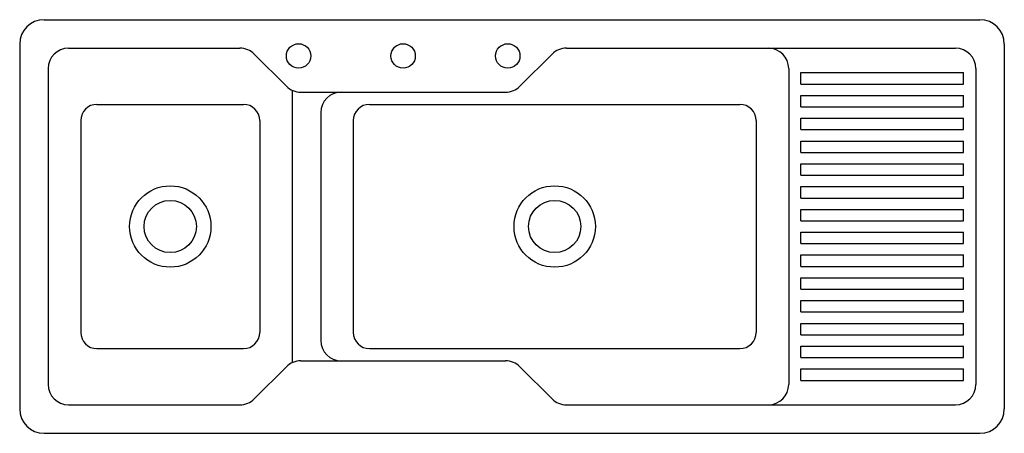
# Model space of a CAD drawing. Extents: x -0.61 to 0.61, y -0.51 to 0.
import ezdxf

# ---------------------------------------------------------------- set-up
doc = ezdxf.new("R2010")
doc.units = 0
doc.header["$MEASUREMENT"] = 0
doc.layers.add('LCNA', color=1, linetype='CONTINUOUS')

msp = doc.modelspace()

# ---------------------------------------------------------------- linework, layer by layer
at = {"layer": 'LCNA'}
for p, q in [((-0.575, 0), (0.575, 0)), ((-0.605, -0.03), (-0.605, -0.478)), ((-0.545, -0.035), (-0.3344, -0.035)), ((0.0669, -0.035), (0.545, -0.035)), ((0.605, -0.03), (0.605, -0.478)), ((-0.3167, -0.0423), (-0.2773, -0.0817)), ((0.0098, -0.0817), (0.0492, -0.0423)), ((-0.57, -0.06), (-0.57, -0.448)), ((0.34, -0.06), (0.34, -0.448)), ((0.57, -0.06), (0.57, -0.448)), ((0.355, -0.065), (0.555, -0.065)), ((0.355, -0.079), (0.355, -0.065)), ((0.555, -0.079), (0.555, -0.065)), ((0.355, -0.079), (0.555, -0.079)), ((-0.27, -0.0868), (-0.27, -0.4212)), ((-0.2596, -0.089), (-0.0079, -0.089)), ((0.355, -0.093), (0.555, -0.093)), ((0.355, -0.107), (0.355, -0.093)), ((0.555, -0.107), (0.555, -0.093)), ((-0.51, -0.104), (-0.33, -0.104)), ((-0.175, -0.104), (0.28, -0.104)), ((0.355, -0.107), (0.555, -0.107)), ((-0.235, -0.114), (-0.235, -0.394)), ((-0.53, -0.124), (-0.53, -0.384)), ((-0.31, -0.124), (-0.31, -0.384)), ((-0.195, -0.124), (-0.195, -0.384)), ((0.3, -0.124), (0.3, -0.384)), ((0.355, -0.121), (0.555, -0.121)), ((0.355, -0.135), (0.355, -0.121)), ((0.555, -0.135), (0.555, -0.121)), ((0.355, -0.135), (0.555, -0.135)), ((0.355, -0.149), (0.555, -0.149)), ((0.355, -0.163), (0.355, -0.149)), ((0.555, -0.163), (0.555, -0.149)), ((0.355, -0.163), (0.555, -0.163)), ((0.355, -0.177), (0.555, -0.177)), ((0.355, -0.191), (0.355, -0.177)), ((0.555, -0.191), (0.555, -0.177)), ((0.355, -0.191), (0.555, -0.191)), ((0.355, -0.205), (0.555, -0.205)), ((0.355, -0.219), (0.355, -0.205)), ((0.555, -0.219), (0.555, -0.205)), ((0.355, -0.219), (0.555, -0.219)), ((0.355, -0.233), (0.555, -0.233)), ((0.355, -0.247), (0.355, -0.233)), ((0.555, -0.247), (0.555, -0.233)), ((0.355, -0.247), (0.555, -0.247)), ((0.355, -0.261), (0.555, -0.261)), ((0.355, -0.275), (0.355, -0.261)), ((0.555, -0.275), (0.555, -0.261)), ((0.355, -0.275), (0.555, -0.275)), ((0.355, -0.289), (0.555, -0.289)), ((0.355, -0.303), (0.355, -0.289)), ((0.555, -0.303), (0.555, -0.289)), ((0.355, -0.303), (0.555, -0.303)), ((0.355, -0.317), (0.555, -0.317)), ((0.355, -0.331), (0.355, -0.317)), ((0.555, -0.331), (0.555, -0.317)), ((0.355, -0.331), (0.555, -0.331)), ((0.355, -0.345), (0.555, -0.345)), ((0.355, -0.359), (0.355, -0.345)), ((0.555, -0.359), (0.555, -0.345)), ((0.355, -0.359), (0.555, -0.359)), ((0.355, -0.373), (0.555, -0.373)), ((0.355, -0.387), (0.355, -0.373)), ((0.355, -0.387), (0.355, -0.373)), ((0.355, -0.373), (0.555, -0.373)), ((0.555, -0.387), (0.555, -0.373)), ((0.555, -0.387), (0.555, -0.373)), ((0.355, -0.387), (0.555, -0.387)), ((0.355, -0.387), (0.555, -0.387)), ((-0.51, -0.404), (-0.33, -0.404)), ((-0.175, -0.404), (0.28, -0.404)), ((0.355, -0.415), (0.355, -0.401)), ((0.355, -0.401), (0.555, -0.401)), ((0.555, -0.415), (0.555, -0.401)), ((-0.2596, -0.419), (-0.0079, -0.419)), ((0.355, -0.415), (0.555, -0.415)), ((-0.2773, -0.4263), (-0.3167, -0.4657)), ((0.0098, -0.4263), (0.0492, -0.4657)), ((0.355, -0.443), (0.355, -0.429)), ((0.355, -0.429), (0.555, -0.429)), ((0.555, -0.443), (0.555, -0.429)), ((0.355, -0.443), (0.555, -0.443)), ((-0.545, -0.473), (-0.3344, -0.473)), ((0.0669, -0.473), (0.545, -0.473)), ((-0.575, -0.508), (0.575, -0.508))]:
    msp.add_line(p, q, dxfattribs=at)
for centre, radius in [((-0.2623, -0.0445), 0.015), ((-0.1338, -0.0445), 0.015), ((-0.0052, -0.0445), 0.015), ((-0.42, -0.254), 0.05), ((0.0525, -0.254), 0.05), ((-0.42, -0.254), 0.0321), ((0.0525, -0.254), 0.0321)]:
    msp.add_circle(centre, radius, dxfattribs=at)
for centre, radius, start, end in [((-0.575, -0.03), 0.03, 90, 180), ((0.575, -0.03), 0.03, 0, 90), ((-0.545, -0.06), 0.025, 90, 180), ((-0.3344, -0.06), 0.025, 45, 90), ((0.0669, -0.06), 0.025, 90, 135), ((0.315, -0.06), 0.025, 360, 90), ((0.545, -0.06), 0.025, 360, 90), ((-0.2596, -0.064), 0.025, 225, 270), ((-0.0079, -0.064), 0.025, 270, 315), ((-0.0079, -0.064), 0.025, 270, 315), ((-0.21, -0.114), 0.025, 90, 180), ((-0.51, -0.124), 0.02, 90, 180), ((-0.33, -0.124), 0.02, 360, 90), ((-0.175, -0.124), 0.02, 90, 180), ((0.28, -0.124), 0.02, 360, 90), ((-0.51, -0.384), 0.02, 180, 270), ((-0.33, -0.384), 0.02, 270, 360), ((-0.175, -0.384), 0.02, 180, 270), ((0.28, -0.384), 0.02, 270, 360), ((-0.21, -0.394), 0.025, 180, 270), ((-0.2596, -0.444), 0.025, 90, 135), ((-0.0079, -0.444), 0.025, 45, 90), ((-0.545, -0.448), 0.025, 180, 270), ((0.315, -0.448), 0.025, 270, 360), ((0.545, -0.448), 0.025, 270, 360), ((-0.3344, -0.448), 0.025, 270, 315), ((0.0669, -0.448), 0.025, 225, 270), ((-0.575, -0.478), 0.03, 180, 270), ((0.575, -0.478), 0.03, 270, 0)]:
    msp.add_arc(centre, radius, start, end, dxfattribs=at)

doc.saveas('drawing.dxf')
